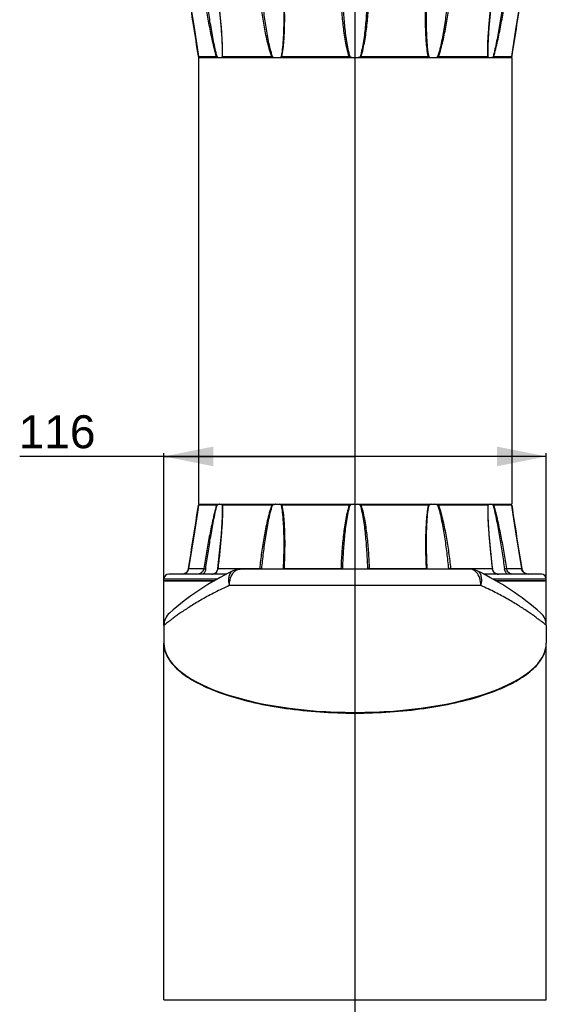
# Model space of a CAD drawing. Header units: millimetres. Extents: x 12 to 2508, y 25 to 1770.
# Tile 27 of 57: x 1870 to 2030, y 617 to 916. Entities that reach past the tile are written whole.
import ezdxf

# ---------------------------------------------------------------- set-up
doc = ezdxf.new("R2010")
doc.units = ezdxf.units.MM
for name, color, linetype in [('ARM1_PIPE_PBL12', 7, 'Continuous'), ('COVER_M_PBL56', 7, 'Continuous'), ('FLANGE_ARM1_PBL55', 7, 'Continuous'), ('FLANGE_ARM1_PBL59', 7, 'Continuous'), ('HOLDER_M_PBL14', 7, 'Continuous'), ('HOLDER_M_PBL51', 7, 'Continuous'), ('MODULE_M_ABL13', 7, 'Continuous'), ('MODULE_M_ABL50', 7, 'Continuous')]:
    doc.layers.add(name, color=color, linetype=linetype)
doc.styles.get("Standard").update_dxf_attribs({"font": 'arial.ttf'})
doc.dimstyles.new('DIMSTYLE_6', dxfattribs={"dimtxt": 10, "dimasz": 15, "dimexe": 1, "dimexo": 0.5, "dimgap": 2.5, "dimtad": 1, "dimdsep": 46, "dimtxsty": 'Standard', "dimblk": '_FILLED', "dimblk1": '_FILLED', "dimblk2": '_FILLED', "dimcen": 0.09, "dimclrt": 134, "dimazin": 2, "dimtp": 0.3, "dimtm": 0.3, "dimtfac": 1, "dimtofl": 0, "dimtmove": 0, "dimatfit": 3, "dimldrblk": '_FILLED', "dimfxl": 1, "dimtolj": 1, "dimarcsym": 0})

# ---------------------------------------------------------------- blocks, each defined once
blk = doc.blocks.new('_FILLED')
at = {"color": 0, "linetype": 'ByBlock'}
blk.add_solid([(0, 0), (-1, 0.2), (-1, -0.2)], dxfattribs=at)
blk = doc.blocks.new('*D30')
at = {"color": 134, "transparency": 16777216}
for p, q in [((834.19, 1124.04), (732.44, 1124.04)), ((776.19, 1086.83), (776.19, 1125.04)), ((776.19, 1124.04), (834.19, 1124.04)), ((892.19, 1124.04), (834.19, 1124.04)), ((892.19, 1086.83), (892.19, 1125.04))]:
    blk.add_line(p, q, dxfattribs=at)
at = {"color": 134, "transparency": 16777216, "xscale": 15, "yscale": 15, "zscale": 15, "rotation": 180}
blk.add_blockref('_FILLED', (776.19, 1124.04), dxfattribs=at)
at = {"color": 134, "transparency": 16777216, "xscale": 15, "yscale": 15, "zscale": 15}
blk.add_blockref('_FILLED', (892.19, 1124.04), dxfattribs=at)
at = {"color": 134, "transparency": 16777216, "insert": (755.44, 1136.54), "char_height": 10, "width": 23, "attachment_point": 3, "line_spacing_factor": 0.9}
blk.add_mtext('116', dxfattribs=at)
blk = doc.blocks.new('HOLDER_M_PBL51', base_point=(834.19, 1013.21))
at = {"layer": 'HOLDER_M_PBL51', "color": 7}
for p, q in [((776.19, 959.13), (776.19, 1067.23)), ((892.19, 1017.33), (892.19, 1067.23)), ((892.19, 959.13), (892.19, 1017.33)), ((776.19, 959.13), (892.19, 959.13))]:
    blk.add_line(p, q, dxfattribs=at)
for centre, radius, start, end in [((783.85, 1067.23), 7.66, 179.4685, 180), ((884.53, 1067.23), 7.66, 0, 0.5444), ((784.68, 1067.38), 8.51, 193.036, 199.934), ((883.41, 1067.47), 8.81, 339.9743, 342.9706)]:
    blk.add_arc(centre, radius, start, end, dxfattribs=at)
for points, knots in [([(776.19, 1067.23), (776.19, 1067.08), (776.21, 1066.49), (776.29, 1065.89), (776.39, 1065.46)], [0, 0, 0, 0, 0.248289, 1, 1, 1, 1]), ([(891.83, 1064.89), (891.89, 1065.08), (892.1, 1065.85), (892.19, 1066.64), (892.19, 1067.23)], [0, 0, 0, 0, 0.254783, 1, 1, 1, 1]), ([(776.68, 1064.48), (777.16, 1063.16), (778.41, 1061.25), (780.64, 1059.05), (782.82, 1057.37), (785.4, 1055.77), (789.54, 1053.65), (795.66, 1051.31), (804.01, 1049.08), (813.43, 1047.4), (823.59, 1046.36), (834.16, 1046.01), (844.72, 1046.36), (854.89, 1047.39), (864.31, 1049.06), (872.67, 1051.29), (878.8, 1053.63), (882.94, 1055.75), (885.53, 1057.35), (887.71, 1059.03), (889.95, 1061.22), (891.21, 1063.14), (891.69, 1064.45)], [0, 0, 0, 0, 0.03354, 0.05314, 0.074959, 0.099141, 0.12575, 0.186137, 0.255475, 0.332337, 0.414651, 0.499839, 0.585034, 0.667371, 0.744269, 0.813654, 0.874096, 0.900734, 0.924946, 0.946794, 0.96642, 1, 1, 1, 1])]:
    blk.add_open_spline(points, degree=3, knots=knots, dxfattribs=at)
blk = doc.blocks.new('COVER_M_PBL56', base_point=(834.19, 1078.6))
at = {"layer": 'COVER_M_PBL56', "color": 7}
for p, q in [((869.06, 1089.83), (799.32, 1089.83)), ((776.19, 1072.75), (776.19, 1067.38)), ((892.19, 1072.75), (892.19, 1067.38))]:
    blk.add_line(p, q, dxfattribs=at)
at = {"layer": 'COVER_M_PBL56', "color": 2}
blk.add_line((872.35, 1084.83), (796.03, 1084.83), dxfattribs=at)
at = {"layer": 'COVER_M_PBL56', "color": 7}
for centre, radius, start, end in [((834.19, 1012.83), 85, 115.8419, 131.4908), ((799.32, 1084.83), 5, 90, 115.8421), ((869.06, 1084.83), 5, 64.158, 90), ((834.19, 1012.83), 85, 48.5092, 64.1581), ((781.19, 1072.75), 5, 131.4912, 180), ((887.19, 1072.75), 5, 0, 48.5089)]:
    blk.add_arc(centre, radius, start, end, dxfattribs=at)
blk.add_ellipse((834.19, 1067.38), major_axis=(58, 0), ratio=0.362931, start_param=3.141593, end_param=6.283185, dxfattribs=at)
at = {"layer": 'COVER_M_PBL56', "color": 2}
for points, knots in [([(797.14, 1089.33), (796.99, 1089.25), (796.7, 1089.07), (796.22, 1088.53), (795.83, 1087.58), (795.73, 1086.25), (795.9, 1085.31), (796.03, 1084.83)], [0, 0, 0, 0, 0.099561, 0.203157, 0.432264, 0.699661, 1, 1, 1, 1]), ([(796.03, 1084.83), (796.03, 1085.62), (796.25, 1087.12), (797, 1088.48), (797.48, 1088.98)], [0, 0, 0, 0, 0.532477, 1, 1, 1, 1]), ([(797.48, 1088.98), (797.74, 1089.24), (798.3, 1089.66), (798.99, 1089.83), (799.32, 1089.83)], [0, 0, 0, 0, 0.523456, 1, 1, 1, 1]), ([(870.95, 1088.92), (870.69, 1089.19), (870.12, 1089.65), (869.4, 1089.83), (869.06, 1089.83)], [0, 0, 0, 0, 0.524976, 1, 1, 1, 1]), ([(872.35, 1084.83), (872.35, 1085.61), (872.13, 1087.08), (871.42, 1088.42), (870.95, 1088.92)], [0, 0, 0, 0, 0.531368, 1, 1, 1, 1]), ([(872.35, 1084.83), (872.48, 1085.31), (872.64, 1086.25), (872.55, 1087.58), (872.16, 1088.53), (871.67, 1089.07), (871.39, 1089.26), (871.24, 1089.33)], [0, 0, 0, 0, 0.300323, 0.567729, 0.796836, 0.900437, 1, 1, 1, 1]), ([(796.03, 1084.83), (794.56, 1084.18), (791.79, 1082.86), (787.93, 1080.78), (784.56, 1078.76), (782.1, 1077.14), (780.39, 1075.95), (779.32, 1075.17), (778.4, 1074.48), (777.63, 1073.9), (777.1, 1073.48), (776.75, 1073.2), (776.56, 1073.05), (776.4, 1072.93), (776.29, 1072.83), (776.22, 1072.79), (776.2, 1072.76), (776.19, 1072.75)], [0, 0, 0, 0, 0.20641, 0.395418, 0.564771, 0.711721, 0.775729, 0.832766, 0.882307, 0.923805, 0.956731, 0.969839, 0.980637, 0.989077, 0.995132, 0.998779, 1, 1, 1, 1]), ([(892.19, 1072.75), (892.18, 1072.76), (892.15, 1072.78), (892.09, 1072.84), (891.98, 1072.92), (891.74, 1073.11), (891.35, 1073.43), (890.75, 1073.9), (889.98, 1074.48), (889.06, 1075.17), (887.99, 1075.95), (886.28, 1077.14), (883.82, 1078.76), (880.45, 1080.78), (876.59, 1082.86), (873.82, 1084.18), (872.35, 1084.83)], [0, 0, 0, 0, 0.001217, 0.004861, 0.010917, 0.019359, 0.043256, 0.076181, 0.117668, 0.167198, 0.224231, 0.288237, 0.435193, 0.604568, 0.793568, 1, 1, 1, 1])]:
    blk.add_open_spline(points, degree=3, knots=knots, dxfattribs=at)
blk = doc.blocks.new('MODULE_M_ABL50', base_point=(834.19, 1013.21))
at = {"layer": 'COVER_M_PBL56'}
blk.add_blockref('COVER_M_PBL56', (834.19, 1078.6), dxfattribs=at)
at = {"layer": 'HOLDER_M_PBL51'}
blk.add_blockref('HOLDER_M_PBL51', (834.19, 1013.21), dxfattribs=at)
blk = doc.blocks.new('FLANGE_ARM1_PBL55', base_point=(834.19, 1097.45))
at = {"layer": 'FLANGE_ARM1_PBL55', "color": 7}
for p, q in [((792.15, 1109.23), (786.67, 1109.23)), ((786.67, 1109.23), (786.67, 1109.23)), ((786.73, 1109.29), (786.84, 1109.39)), ((786.84, 1109.39), (786.99, 1109.53)), ((808.89, 1109.23), (793.93, 1109.23)), ((832.41, 1109.23), (811.97, 1109.23)), ((856.41, 1109.23), (835.97, 1109.23)), ((874.45, 1109.23), (859.49, 1109.23)), ((881.7, 1109.23), (876.23, 1109.23)), ((881.39, 1109.53), (881.53, 1109.39)), ((881.53, 1109.39), (881.65, 1109.29)), ((881.7, 1109.23), (881.71, 1109.23)), ((793.87, 1107.78), (793.87, 1107.77)), ((874.51, 1107.78), (874.51, 1107.78)), ((812.54, 1097.55), (812.54, 1097.55)), ((855.84, 1097.55), (855.84, 1097.55)), ((795.14, 1088.33), (777.69, 1088.33)), ((781.65, 1088.33), (781.67, 1088.33)), ((783.56, 1089.67), (783.3, 1089.16)), ((783.65, 1090), (783.56, 1089.67)), ((812.34, 1089.95), (812.33, 1089.83)), ((856.05, 1089.83), (856.04, 1089.95)), ((890.69, 1088.33), (873.24, 1088.33)), ((885.07, 1089.17), (884.81, 1089.69)), ((885.08, 1089.16), (885.07, 1089.17)), ((776.19, 1086.33), (776.19, 1086.83)), ((776.19, 1086.33), (791.51, 1086.33)), ((876.88, 1086.33), (892.19, 1086.33)), ((892.19, 1086.33), (892.19, 1086.83))]:
    blk.add_line(p, q, dxfattribs=at)
at = {"layer": 'FLANGE_ARM1_PBL55', "color": 2}
for p, q in [((793.84, 1109.29), (793.87, 1107.78)), ((874.51, 1107.78), (874.53, 1109.29)), ((783.65, 1090), (788.28, 1090)), ((783.65, 1090), (783.65, 1090)), ((792.56, 1090), (805.21, 1090)), ((812.63, 1090), (829.9, 1090)), ((838.48, 1090), (855.75, 1090)), ((863.17, 1090), (875.82, 1090)), ((880.1, 1090), (884.73, 1090)), ((884.73, 1090), (884.73, 1090)), ((792.42, 1086.83), (776.19, 1086.83)), ((892.19, 1086.83), (875.95, 1086.83))]:
    blk.add_line(p, q, dxfattribs=at)
at = {"layer": 'FLANGE_ARM1_PBL55', "color": 7}
for points in [[(786.67, 1109.23), (786.25, 1106.46), (785.43, 1101.18), (783.65, 1090)], [(884.73, 1090), (882.95, 1101.14), (882.13, 1106.44), (881.71, 1109.23)], [(793.87, 1107.77), (793.83, 1105.72), (793.53, 1100.41), (792.47, 1089.98)], [(875.91, 1089.98), (874.85, 1100.4), (874.54, 1105.71), (874.51, 1107.78)], [(812.54, 1097.55), (812.53, 1095.99), (812.46, 1092.92), (812.34, 1089.95)], [(856.04, 1089.95), (855.92, 1092.91), (855.85, 1095.98), (855.84, 1097.55)], [(783.65, 1090), (783.57, 1089.69), (783.31, 1089.17), (782.92, 1088.76), (782.46, 1088.49), (781.95, 1088.35), (781.67, 1088.33)], [(792.47, 1089.98), (792.42, 1089.69), (792.23, 1089.17), (791.92, 1088.76), (791.5, 1088.48), (791.03, 1088.35), (790.72, 1088.33)], [(877.66, 1088.33), (877.37, 1088.35), (876.89, 1088.47), (876.48, 1088.74), (876.16, 1089.15), (875.97, 1089.67), (875.91, 1089.98)], [(886.71, 1088.33), (886.44, 1088.35), (885.94, 1088.48), (885.48, 1088.74), (885.09, 1089.15), (884.82, 1089.67), (884.73, 1090)]]:
    blk.add_lwpolyline(points, dxfattribs=at)
at = {"layer": 'FLANGE_ARM1_PBL55', "color": 2}
for centre, radius, start, end in [((-1110.19, 1397.93), 1918.7, 350.76492, 351.34623), ((2778.57, 1397.93), 1918.7, 188.65377, 189.23508), ((746.04, 1107.79), 47.91, 359.9821, 0.1009), ((922.36, 1107.79), 47.94, 179.9011, 180.0178), ((790.86, 1090.07), 1.72, 290.2834, 293.4277), ((789.93, 1090.32), 2.65, 352.2972, 353.1995), ((802.42, 1090.33), 2.8, 350.0366, 353.2763), ((805.04, 1085.99), 4.02, 82.9221, 85.4052), ((801.82, 1090.32), 4.05, 352.9471, 354.2971), ((806.41, 1090.28), 6.22, 355.8308, 357.4829), ((821.48, 1090.36), 8.43, 356.3381, 357.5581), ((817.51, 1090.34), 12.93, 357.7329, 358.1536), ((858.01, 1090.67), 20.08, 182.1502, 182.4194), ((846.9, 1090.36), 8.43, 182.4418, 183.6606), ((861.97, 1090.28), 6.22, 182.517, 184.1693), ((868.57, 1090.62), 6.09, 186.6354, 187.5293), ((863.34, 1085.99), 4.02, 94.599, 97.082), ((865.96, 1090.33), 2.8, 186.7236, 189.9633), ((878.45, 1090.32), 2.65, 186.8005, 187.7047)]:
    blk.add_arc(centre, radius, start, end, dxfattribs=at)
at = {"layer": 'FLANGE_ARM1_PBL55', "color": 7}
for centre, radius, start, end in [((834.18, 1105.41), 4.16, 98.1532, 111.3096), ((834.2, 1105.42), 4.15, 68.6703, 81.8669), ((777.69, 1086.83), 1.5, 90, 180), ((890.69, 1086.83), 1.5, 0, 90)]:
    blk.add_arc(centre, radius, start, end, dxfattribs=at)
for points, knots in [([(786.73, 1109.29), (786.71, 1109.27), (786.7, 1109.26), (786.68, 1109.24), (786.67, 1109.23), (786.67, 1109.23)], [0, 0, 0, 0, 0.697766, 0.908534, 1, 1, 1, 1]), ([(792.15, 1109.23), (792.18, 1109.23), (792.24, 1109.25), (792.3, 1109.27), (792.33, 1109.29)], [0, 0, 0, 0, 0.433396, 1, 1, 1, 1]), ([(793.02, 1109.53), (792.96, 1109.52), (792.73, 1109.45), (792.5, 1109.36), (792.33, 1109.29)], [0, 0, 0, 0, 0.225245, 1, 1, 1, 1]), ([(793.84, 1109.29), (793.83, 1109.34), (793.77, 1109.44), (793.67, 1109.51), (793.61, 1109.53)], [0, 0, 0, 0, 0.490608, 1, 1, 1, 1]), ([(793.84, 1109.29), (793.85, 1109.27), (793.87, 1109.24), (793.91, 1109.23), (793.93, 1109.23)], [0, 0, 0, 0, 0.444794, 1, 1, 1, 1]), ([(808.89, 1109.23), (808.91, 1109.23), (809, 1109.24), (809.08, 1109.26), (809.14, 1109.29)], [0, 0, 0, 0, 0.233936, 1, 1, 1, 1]), ([(810.08, 1109.53), (810, 1109.52), (809.68, 1109.46), (809.37, 1109.37), (809.14, 1109.29)], [0, 0, 0, 0, 0.243825, 1, 1, 1, 1]), ([(811.77, 1109.29), (811.72, 1109.31), (811.52, 1109.43), (811.28, 1109.5), (811.11, 1109.53)], [0, 0, 0, 0, 0.234267, 1, 1, 1, 1]), ([(811.77, 1109.29), (811.79, 1109.28), (811.85, 1109.25), (811.92, 1109.23), (811.97, 1109.23)], [0, 0, 0, 0, 0.224189, 1, 1, 1, 1]), ([(832.41, 1109.23), (832.43, 1109.23), (832.52, 1109.24), (832.61, 1109.26), (832.67, 1109.29)], [0, 0, 0, 0, 0.256999, 1, 1, 1, 1]), ([(835.71, 1109.29), (835.73, 1109.28), (835.81, 1109.25), (835.9, 1109.23), (835.97, 1109.23)], [0, 0, 0, 0, 0.242297, 1, 1, 1, 1]), ([(856.41, 1109.23), (856.43, 1109.23), (856.49, 1109.24), (856.56, 1109.26), (856.61, 1109.29)], [0, 0, 0, 0, 0.281312, 1, 1, 1, 1]), ([(857.27, 1109.53), (857.21, 1109.52), (856.98, 1109.47), (856.75, 1109.37), (856.61, 1109.29)], [0, 0, 0, 0, 0.267606, 1, 1, 1, 1]), ([(859.23, 1109.29), (859.16, 1109.31), (858.85, 1109.42), (858.54, 1109.49), (858.3, 1109.53)], [0, 0, 0, 0, 0.255332, 1, 1, 1, 1]), ([(859.23, 1109.29), (859.26, 1109.28), (859.34, 1109.25), (859.42, 1109.23), (859.49, 1109.23)], [0, 0, 0, 0, 0.26227, 1, 1, 1, 1]), ([(874.45, 1109.23), (874.47, 1109.23), (874.51, 1109.24), (874.53, 1109.27), (874.53, 1109.29)], [0, 0, 0, 0, 0.555208, 1, 1, 1, 1]), ([(874.76, 1109.53), (874.71, 1109.51), (874.61, 1109.44), (874.55, 1109.34), (874.53, 1109.29)], [0, 0, 0, 0, 0.509392, 1, 1, 1, 1]), ([(876.05, 1109.29), (875.99, 1109.31), (875.77, 1109.41), (875.53, 1109.49), (875.36, 1109.53)], [0, 0, 0, 0, 0.273436, 1, 1, 1, 1]), ([(876.05, 1109.29), (876.08, 1109.27), (876.14, 1109.25), (876.2, 1109.23), (876.23, 1109.23)], [0, 0, 0, 0, 0.5666, 1, 1, 1, 1]), ([(881.71, 1109.23), (881.7, 1109.23), (881.7, 1109.24), (881.68, 1109.26), (881.66, 1109.27), (881.65, 1109.29)], [0, 0, 0, 0, 0.091488, 0.302257, 1, 1, 1, 1])]:
    blk.add_open_spline(points, degree=3, knots=knots, dxfattribs=at)
at = {"layer": 'FLANGE_ARM1_PBL55', "color": 2}
for points, knots in [([(792.15, 1109.23), (791.91, 1108.46), (791.5, 1106.89), (790.76, 1103.71), (789.95, 1099.69), (789.07, 1094.86), (788.53, 1091.62), (788.28, 1090)], [0, 0, 0, 0, 0.123698, 0.248456, 0.498852, 0.749497, 1, 1, 1, 1]), ([(788.87, 1089.92), (789.1, 1091.55), (789.58, 1094.8), (790.36, 1099.66), (791.08, 1103.7), (791.74, 1106.91), (792.11, 1108.5), (792.33, 1109.29)], [0, 0, 0, 0, 0.250389, 0.500899, 0.75119, 0.876073, 1, 1, 1, 1]), ([(793.93, 1109.23), (793.93, 1109.12), (793.95, 1108.67), (793.96, 1108.21), (793.96, 1107.87)], [0, 0, 0, 0, 0.247906, 1, 1, 1, 1]), ([(808.89, 1109.23), (808.6, 1108.47), (808.12, 1106.9), (807.53, 1104.51), (807.02, 1102.11), (806.42, 1098.89), (805.8, 1094.86), (805.39, 1091.62), (805.21, 1090)], [0, 0, 0, 0, 0.125369, 0.250705, 0.375919, 0.501001, 0.750761, 1, 1, 1, 1]), ([(805.86, 1089.92), (806.02, 1091.55), (806.38, 1094.8), (806.94, 1098.86), (807.47, 1102.09), (807.92, 1104.51), (808.44, 1106.92), (808.88, 1108.51), (809.14, 1109.29)], [0, 0, 0, 0, 0.24938, 0.499173, 0.624229, 0.749369, 0.874696, 1, 1, 1, 1]), ([(811.77, 1109.29), (811.97, 1108.33), (812.21, 1106.39), (812.42, 1103.46), (812.52, 1100.51), (812.54, 1098.54), (812.54, 1097.55)], [0, 0, 0, 0, 0.247997, 0.49792, 0.748658, 1, 1, 1, 1]), ([(811.97, 1109.23), (812.15, 1108.46), (812.39, 1106.89), (812.61, 1104.5), (812.75, 1102.1), (812.84, 1098.88), (812.83, 1094.85), (812.71, 1091.62), (812.63, 1090)], [0, 0, 0, 0, 0.123153, 0.247383, 0.372168, 0.497311, 0.748307, 1, 1, 1, 1]), ([(832.41, 1109.23), (832.14, 1108.47), (831.73, 1106.9), (831.25, 1104.51), (830.88, 1102.11), (830.48, 1098.89), (830.13, 1094.86), (829.96, 1091.62), (829.9, 1090)], [0, 0, 0, 0, 0.125134, 0.250221, 0.375268, 0.50028, 0.750196, 1, 1, 1, 1]), ([(830.43, 1089.92), (830.48, 1091.55), (830.63, 1094.8), (830.95, 1098.86), (831.3, 1102.09), (831.63, 1104.51), (832.05, 1106.92), (832.43, 1108.51), (832.67, 1109.29)], [0, 0, 0, 0, 0.249832, 0.499756, 0.624759, 0.749765, 0.874892, 1, 1, 1, 1]), ([(835.71, 1109.29), (835.95, 1108.51), (836.33, 1106.92), (836.75, 1104.51), (837.08, 1102.09), (837.43, 1098.86), (837.74, 1094.8), (837.89, 1091.55), (837.95, 1089.92)], [0, 0, 0, 0, 0.125108, 0.250235, 0.37524, 0.500244, 0.750167, 1, 1, 1, 1]), ([(835.97, 1109.23), (836.24, 1108.47), (836.65, 1106.9), (837.13, 1104.51), (837.5, 1102.11), (837.89, 1098.89), (838.25, 1094.86), (838.42, 1091.62), (838.48, 1090)], [0, 0, 0, 0, 0.125134, 0.250221, 0.375268, 0.50028, 0.750196, 1, 1, 1, 1]), ([(856.41, 1109.23), (856.23, 1108.46), (855.99, 1106.89), (855.77, 1104.5), (855.63, 1102.1), (855.54, 1098.88), (855.55, 1094.85), (855.67, 1091.62), (855.75, 1090)], [0, 0, 0, 0, 0.123153, 0.247383, 0.372168, 0.497311, 0.748307, 1, 1, 1, 1]), ([(855.84, 1097.55), (855.84, 1098.54), (855.86, 1100.51), (855.96, 1103.46), (856.17, 1106.39), (856.41, 1108.33), (856.61, 1109.29)], [0, 0, 0, 0, 0.251342, 0.50208, 0.752003, 1, 1, 1, 1]), ([(859.23, 1109.29), (859.5, 1108.51), (859.93, 1106.92), (860.46, 1104.51), (860.91, 1102.09), (861.44, 1098.86), (862, 1094.8), (862.36, 1091.55), (862.52, 1089.92)], [0, 0, 0, 0, 0.125304, 0.250632, 0.375771, 0.500827, 0.75062, 1, 1, 1, 1]), ([(859.49, 1109.23), (859.78, 1108.47), (860.26, 1106.9), (860.85, 1104.51), (861.36, 1102.11), (861.96, 1098.89), (862.58, 1094.86), (862.99, 1091.62), (863.17, 1090)], [0, 0, 0, 0, 0.125369, 0.250705, 0.375919, 0.501001, 0.750761, 1, 1, 1, 1]), ([(874.45, 1109.23), (874.44, 1109.12), (874.43, 1108.67), (874.42, 1108.21), (874.42, 1107.87)], [0, 0, 0, 0, 0.247905, 1, 1, 1, 1]), ([(876.05, 1109.29), (876.27, 1108.5), (876.64, 1106.91), (877.3, 1103.7), (878.02, 1099.66), (878.8, 1094.8), (879.28, 1091.55), (879.51, 1089.92)], [0, 0, 0, 0, 0.123927, 0.24881, 0.499101, 0.749611, 1, 1, 1, 1]), ([(876.23, 1109.23), (876.47, 1108.46), (876.88, 1106.89), (877.62, 1103.71), (878.43, 1099.69), (879.31, 1094.86), (879.85, 1091.62), (880.1, 1090)], [0, 0, 0, 0, 0.123698, 0.248456, 0.498852, 0.749497, 1, 1, 1, 1]), ([(793.96, 1107.77), (793.96, 1106.31), (793.84, 1103.36), (793.51, 1098.93), (793.08, 1094.47), (792.74, 1091.49), (792.56, 1090)], [0, 0, 0, 0, 0.246487, 0.496314, 0.74768, 1, 1, 1, 1]), ([(874.42, 1107.77), (874.42, 1106.31), (874.54, 1103.36), (874.87, 1098.93), (875.29, 1094.47), (875.63, 1091.49), (875.82, 1090)], [0, 0, 0, 0, 0.246487, 0.496314, 0.74768, 1, 1, 1, 1]), ([(781.67, 1088.33), (781.89, 1088.33), (782.36, 1088.41), (782.98, 1088.75), (783.45, 1089.31), (783.61, 1089.77), (783.65, 1090)], [0, 0, 0, 0, 0.240309, 0.492906, 0.746498, 1, 1, 1, 1]), ([(788.28, 1090), (788.24, 1089.77), (788.08, 1089.31), (787.66, 1088.77), (787.17, 1088.43), (786.81, 1088.33), (786.65, 1088.33)], [0, 0, 0, 0, 0.286991, 0.564076, 0.809799, 1, 1, 1, 1]), ([(788.87, 1089.92), (788.83, 1089.61), (788.65, 1089.02), (788.28, 1088.52), (788.07, 1088.31)], [0, 0, 0, 0, 0.508956, 1, 1, 1, 1]), ([(788.28, 1090), (788.36, 1090), (788.56, 1089.97), (788.76, 1089.94), (788.87, 1089.92)], [0, 0, 0, 0, 0.416552, 1, 1, 1, 1]), ([(791.55, 1088.49), (791.69, 1088.55), (791.96, 1088.71), (792.37, 1089.18), (792.51, 1089.65), (792.56, 1089.96)], [0, 0, 0, 0, 0.24782, 0.492856, 1, 1, 1, 1]), ([(792.56, 1090), (792.54, 1090), (792.51, 1090), (792.47, 1089.99), (792.47, 1089.98)], [0, 0, 0, 0, 0.706368, 1, 1, 1, 1]), ([(805.21, 1090), (805.22, 1090), (805.27, 1090), (805.32, 1090), (805.37, 1089.99)], [0, 0, 0, 0, 0.232967, 1, 1, 1, 1]), ([(805.54, 1089.98), (805.57, 1089.97), (805.67, 1089.96), (805.78, 1089.94), (805.86, 1089.92)], [0, 0, 0, 0, 0.278883, 1, 1, 1, 1]), ([(812.63, 1090), (812.59, 1090), (812.52, 1090), (812.43, 1089.99), (812.37, 1089.97), (812.34, 1089.96), (812.34, 1089.95)], [0, 0, 0, 0, 0.391358, 0.699253, 0.902159, 1, 1, 1, 1]), ([(829.9, 1090), (829.96, 1090), (830.07, 1090), (830.23, 1089.98), (830.35, 1089.96), (830.41, 1089.94), (830.43, 1089.92)], [0, 0, 0, 0, 0.329984, 0.629222, 0.861216, 1, 1, 1, 1]), ([(838.48, 1090), (838.42, 1090), (838.3, 1090), (838.15, 1089.98), (838.03, 1089.96), (837.97, 1089.94), (837.95, 1089.92)], [0, 0, 0, 0, 0.329993, 0.629233, 0.861224, 1, 1, 1, 1]), ([(855.75, 1090), (855.79, 1090), (855.86, 1090), (855.95, 1089.99), (856, 1089.97), (856.04, 1089.96), (856.04, 1089.95)], [0, 0, 0, 0, 0.391343, 0.699232, 0.902149, 1, 1, 1, 1]), ([(862.84, 1089.98), (862.81, 1089.97), (862.7, 1089.96), (862.6, 1089.94), (862.52, 1089.92)], [0, 0, 0, 0, 0.278892, 1, 1, 1, 1]), ([(863.17, 1090), (863.16, 1090), (863.11, 1090), (863.05, 1090), (863.01, 1089.99)], [0, 0, 0, 0, 0.232949, 1, 1, 1, 1]), ([(875.82, 1090), (875.84, 1090), (875.86, 1090), (875.91, 1089.99), (875.91, 1089.98)], [0, 0, 0, 0, 0.706396, 1, 1, 1, 1]), ([(875.82, 1089.96), (875.85, 1089.73), (875.97, 1089.29), (876.36, 1088.73), (876.97, 1088.39), (877.42, 1088.33), (877.66, 1088.33)], [0, 0, 0, 0, 0.254432, 0.497376, 0.742512, 1, 1, 1, 1]), ([(880.1, 1090), (880.02, 1090), (879.82, 1089.97), (879.62, 1089.94), (879.51, 1089.92)], [0, 0, 0, 0, 0.416559, 1, 1, 1, 1]), ([(880.3, 1088.32), (880.08, 1088.53), (879.82, 1088.9), (879.6, 1089.47), (879.53, 1089.77), (879.51, 1089.92)], [0, 0, 0, 0, 0.490576, 0.744352, 1, 1, 1, 1]), ([(881.72, 1088.33), (881.57, 1088.33), (881.21, 1088.43), (880.72, 1088.77), (880.3, 1089.31), (880.14, 1089.77), (880.1, 1090)], [0, 0, 0, 0, 0.190201, 0.435933, 0.713024, 1, 1, 1, 1]), ([(884.73, 1090), (884.77, 1089.77), (884.93, 1089.31), (885.4, 1088.75), (886.02, 1088.41), (886.49, 1088.33), (886.71, 1088.33)], [0, 0, 0, 0, 0.253524, 0.507122, 0.759714, 1, 1, 1, 1])]:
    blk.add_open_spline(points, degree=3, knots=knots, dxfattribs=at)
for points in [[(790.72, 1088.33), (790.86, 1088.33), (791, 1088.34), (791.14, 1088.36)], [(791.14, 1088.36), (791.25, 1088.38), (791.36, 1088.41), (791.46, 1088.45)]]:
    blk.add_open_spline(points, degree=3, dxfattribs=at)
blk = doc.blocks.new('FLANGE_ARM1_PBL59', base_point=(834.19, 1257.21))
at = {"layer": 'FLANGE_ARM1_PBL59', "color": 7}
for p, q in [((776.19, 1268.33), (776.19, 1267.83)), ((892.19, 1268.33), (776.19, 1268.33)), ((892.19, 1268.33), (892.19, 1267.83)), ((777.69, 1266.33), (890.69, 1266.33)), ((783.3, 1265.5), (783.31, 1265.49)), ((783.31, 1265.49), (783.57, 1264.97)), ((830.34, 1266.32), (830.34, 1266.32)), ((838.04, 1266.32), (838.04, 1266.32)), ((884.73, 1264.66), (884.82, 1264.98)), ((884.82, 1264.98), (885.08, 1265.5)), ((886.73, 1266.33), (886.71, 1266.33)), ((812.54, 1257.11), (812.54, 1257.1)), ((855.84, 1257.1), (855.84, 1257.1)), ((793.87, 1246.88), (793.87, 1246.88)), ((874.51, 1246.88), (874.51, 1246.88)), ((786.67, 1245.42), (792.15, 1245.42)), ((786.67, 1245.42), (786.67, 1245.42)), ((786.84, 1245.26), (786.73, 1245.37)), ((786.99, 1245.13), (786.84, 1245.26)), ((793.93, 1245.42), (808.89, 1245.42)), ((811.97, 1245.42), (832.41, 1245.42)), ((835.97, 1245.42), (856.41, 1245.42)), ((859.49, 1245.42), (874.45, 1245.42)), ((876.23, 1245.42), (881.7, 1245.42)), ((881.53, 1245.26), (881.39, 1245.13)), ((881.65, 1245.37), (881.53, 1245.26)), ((881.71, 1245.42), (881.7, 1245.42))]:
    blk.add_line(p, q, dxfattribs=at)
at = {"layer": 'FLANGE_ARM1_PBL59', "color": 2}
for p, q in [((776.19, 1267.83), (892.19, 1267.83)), ((783.65, 1264.65), (783.65, 1264.66)), ((788.28, 1264.65), (783.65, 1264.65)), ((805.21, 1264.65), (792.56, 1264.65)), ((829.9, 1264.65), (812.63, 1264.65)), ((855.75, 1264.65), (838.48, 1264.65)), ((875.82, 1264.65), (863.17, 1264.65)), ((884.73, 1264.65), (880.1, 1264.65)), ((884.73, 1264.65), (884.73, 1264.66)), ((793.87, 1246.88), (793.84, 1245.37)), ((874.53, 1245.37), (874.51, 1246.88))]:
    blk.add_line(p, q, dxfattribs=at)
at = {"layer": 'FLANGE_ARM1_PBL59', "color": 7}
for points in [[(781.67, 1266.33), (781.93, 1266.31), (782.44, 1266.18), (782.9, 1265.91), (783.29, 1265.51), (783.56, 1264.98), (783.65, 1264.66)], [(783.65, 1264.66), (785.42, 1253.53), (786.24, 1248.23), (786.67, 1245.42)], [(790.72, 1266.33), (791, 1266.31), (791.49, 1266.18), (791.9, 1265.91), (792.22, 1265.5), (792.41, 1264.99), (792.47, 1264.67)], [(792.47, 1264.67), (793.53, 1254.26), (793.83, 1248.94), (793.87, 1246.88)], [(811.44, 1266.33), (811.61, 1266.32), (811.9, 1266.2), (812.09, 1265.96), (812.22, 1265.59), (812.31, 1265.06), (812.34, 1264.71)], [(812.34, 1264.71), (812.46, 1261.75), (812.53, 1258.68), (812.54, 1257.11)], [(855.84, 1257.1), (855.85, 1258.67), (855.92, 1261.74), (856.04, 1264.71)], [(856.04, 1264.71), (856.06, 1265.04), (856.15, 1265.58), (856.28, 1265.95), (856.47, 1266.19), (856.75, 1266.31), (856.94, 1266.33)], [(874.51, 1246.88), (874.54, 1248.94), (874.85, 1254.25), (875.91, 1264.67)], [(875.91, 1264.67), (875.96, 1264.97), (876.15, 1265.48), (876.46, 1265.9), (876.87, 1266.17), (877.35, 1266.31), (877.66, 1266.33)], [(881.71, 1245.42), (882.13, 1248.2), (882.95, 1253.51), (884.73, 1264.66)], [(884.73, 1264.66), (884.81, 1264.96), (885.07, 1265.49), (885.46, 1265.9), (885.92, 1266.17), (886.42, 1266.31), (886.71, 1266.33)]]:
    blk.add_lwpolyline(points, dxfattribs=at)
for centre, radius, start, end in [((777.69, 1267.83), 1.5, 180, 270), ((890.69, 1267.83), 1.5, 270, 360), ((834.18, 1249.24), 4.15, 248.6703, 261.8669), ((834.19, 1249.25), 4.16, 278.1532, 291.3096)]:
    blk.add_arc(centre, radius, start, end, dxfattribs=at)
at = {"layer": 'FLANGE_ARM1_PBL59', "color": 2}
for centre, radius, start, end in [((-1110.18, 956.73), 1918.7, 8.65377, 9.23508), ((789.93, 1264.34), 2.65, 6.8005, 7.7047), ((878.45, 1264.34), 2.65, 172.2972, 173.1995), ((877.52, 1264.59), 1.72, 110.2834, 113.4277), ((2778.56, 956.73), 1918.7, 170.76492, 171.34623), ((746.03, 1246.87), 47.93, 359.9024, 0.0177), ((922.3, 1246.87), 47.88, 179.9865, 180.1004)]:
    blk.add_arc(centre, radius, start, end, dxfattribs=at)
for points, knots in [([(783.65, 1264.65), (783.61, 1264.89), (783.45, 1265.35), (782.98, 1265.9), (782.36, 1266.25), (781.89, 1266.33), (781.67, 1266.33)], [0, 0, 0, 0, 0.253524, 0.507122, 0.759714, 1, 1, 1, 1]), ([(786.65, 1266.33), (786.81, 1266.33), (787.17, 1266.23), (787.66, 1265.88), (788.08, 1265.34), (788.24, 1264.89), (788.28, 1264.65)], [0, 0, 0, 0, 0.190201, 0.435933, 0.713024, 1, 1, 1, 1]), ([(788.08, 1266.33), (788.29, 1266.13), (788.56, 1265.75), (788.78, 1265.19), (788.85, 1264.89), (788.87, 1264.74)], [0, 0, 0, 0, 0.490576, 0.744352, 1, 1, 1, 1]), ([(788.28, 1264.65), (788.36, 1264.66), (788.56, 1264.69), (788.76, 1264.72), (788.87, 1264.74)], [0, 0, 0, 0, 0.416559, 1, 1, 1, 1]), ([(792.15, 1245.42), (791.91, 1246.2), (791.5, 1247.77), (790.76, 1250.95), (789.95, 1254.96), (789.07, 1259.8), (788.53, 1263.04), (788.28, 1264.65)], [0, 0, 0, 0, 0.123698, 0.248456, 0.498852, 0.749497, 1, 1, 1, 1]), ([(792.33, 1245.37), (792.11, 1246.15), (791.74, 1247.74), (791.08, 1250.95), (790.36, 1254.99), (789.58, 1259.86), (789.1, 1263.11), (788.87, 1264.74)], [0, 0, 0, 0, 0.123927, 0.24881, 0.499101, 0.749611, 1, 1, 1, 1]), ([(792.56, 1264.7), (792.53, 1264.92), (792.41, 1265.36), (792.02, 1265.93), (791.41, 1266.27), (790.95, 1266.33), (790.72, 1266.33)], [0, 0, 0, 0, 0.254432, 0.497376, 0.742512, 1, 1, 1, 1]), ([(792.56, 1264.65), (792.54, 1264.65), (792.51, 1264.66), (792.47, 1264.67), (792.47, 1264.67)], [0, 0, 0, 0, 0.706396, 1, 1, 1, 1]), ([(793.96, 1246.88), (793.96, 1248.35), (793.84, 1251.3), (793.51, 1255.73), (793.08, 1260.19), (792.74, 1263.16), (792.56, 1264.65)], [0, 0, 0, 0, 0.246487, 0.496314, 0.74768, 1, 1, 1, 1]), ([(804.4, 1266.33), (804.41, 1266.33), (804.44, 1266.3), (804.47, 1266.28), (804.49, 1266.26)], [0, 0, 0, 0, 0.321692, 1, 1, 1, 1]), ([(804.49, 1266.26), (804.55, 1266.19), (804.7, 1266.01), (804.91, 1265.66), (805.11, 1265.19), (805.18, 1264.84), (805.21, 1264.65)], [0, 0, 0, 0, 0.158759, 0.397071, 0.685763, 1, 1, 1, 1]), ([(805.21, 1264.65), (805.32, 1264.66), (805.54, 1264.68), (805.75, 1264.71), (805.86, 1264.74)], [0, 0, 0, 0, 0.518748, 1, 1, 1, 1]), ([(808.89, 1245.42), (808.6, 1246.19), (808.12, 1247.76), (807.53, 1250.15), (807.02, 1252.55), (806.42, 1255.76), (805.8, 1259.8), (805.39, 1263.03), (805.21, 1264.65)], [0, 0, 0, 0, 0.125369, 0.250705, 0.375919, 0.501001, 0.750761, 1, 1, 1, 1]), ([(805.35, 1266.33), (805.48, 1266.11), (805.71, 1265.59), (805.82, 1265.03), (805.86, 1264.74)], [0, 0, 0, 0, 0.467698, 1, 1, 1, 1]), ([(809.14, 1245.37), (808.88, 1246.15), (808.44, 1247.74), (807.92, 1250.14), (807.47, 1252.56), (806.94, 1255.8), (806.38, 1259.85), (806.02, 1263.11), (805.86, 1264.74)], [0, 0, 0, 0, 0.125304, 0.250632, 0.375771, 0.500827, 0.750621, 1, 1, 1, 1]), ([(812.63, 1264.65), (812.62, 1264.88), (812.59, 1265.21), (812.49, 1265.62), (812.37, 1265.88), (812.2, 1266.09), (811.9, 1266.29), (811.63, 1266.33), (811.44, 1266.33)], [0, 0, 0, 0, 0.292101, 0.42316, 0.542945, 0.654296, 0.763602, 1, 1, 1, 1]), ([(811.97, 1245.42), (812.15, 1246.2), (812.39, 1247.77), (812.61, 1250.15), (812.75, 1252.55), (812.84, 1255.77), (812.83, 1259.81), (812.71, 1263.04), (812.63, 1264.65)], [0, 0, 0, 0, 0.123153, 0.247383, 0.372168, 0.497311, 0.748307, 1, 1, 1, 1]), ([(812.63, 1264.65), (812.59, 1264.65), (812.52, 1264.66), (812.43, 1264.67), (812.37, 1264.68), (812.34, 1264.7), (812.34, 1264.71)], [0, 0, 0, 0, 0.391343, 0.699232, 0.902149, 1, 1, 1, 1]), ([(830.12, 1266.33), (830.07, 1266.33), (829.98, 1266.32), (829.87, 1266.22), (829.82, 1266.06), (829.81, 1265.86), (829.82, 1265.61), (829.86, 1265.2), (829.89, 1264.88), (829.9, 1264.65)], [0, 0, 0, 0, 0.076443, 0.14551, 0.22807, 0.337125, 0.47369, 0.633553, 1, 1, 1, 1]), ([(829.9, 1264.65), (829.96, 1264.66), (830.07, 1264.66), (830.23, 1264.68), (830.35, 1264.7), (830.41, 1264.72), (830.43, 1264.74)], [0, 0, 0, 0, 0.329992, 0.629232, 0.861223, 1, 1, 1, 1]), ([(832.41, 1245.42), (832.14, 1246.19), (831.73, 1247.76), (831.25, 1250.15), (830.88, 1252.55), (830.48, 1255.77), (830.13, 1259.8), (829.96, 1263.04), (829.9, 1264.65)], [0, 0, 0, 0, 0.125134, 0.250221, 0.375268, 0.50028, 0.750196, 1, 1, 1, 1]), ([(830.34, 1266.32), (830.34, 1266.08), (830.39, 1265.55), (830.42, 1265.03), (830.43, 1264.74)], [0, 0, 0, 0, 0.451499, 1, 1, 1, 1]), ([(832.67, 1245.37), (832.43, 1246.15), (832.05, 1247.74), (831.63, 1250.14), (831.3, 1252.56), (830.95, 1255.8), (830.63, 1259.86), (830.48, 1263.11), (830.43, 1264.74)], [0, 0, 0, 0, 0.125108, 0.250235, 0.375241, 0.500244, 0.750168, 1, 1, 1, 1]), ([(837.95, 1264.74), (837.89, 1263.11), (837.74, 1259.86), (837.43, 1255.8), (837.08, 1252.56), (836.75, 1250.14), (836.33, 1247.74), (835.95, 1246.15), (835.71, 1245.37)], [0, 0, 0, 0, 0.249833, 0.499756, 0.62476, 0.749765, 0.874892, 1, 1, 1, 1]), ([(835.97, 1245.42), (836.24, 1246.19), (836.65, 1247.76), (837.13, 1250.15), (837.5, 1252.55), (837.89, 1255.77), (838.25, 1259.8), (838.42, 1263.04), (838.48, 1264.65)], [0, 0, 0, 0, 0.125134, 0.250221, 0.375268, 0.50028, 0.750196, 1, 1, 1, 1]), ([(837.95, 1264.74), (837.96, 1265.03), (837.99, 1265.55), (838.04, 1266.08), (838.04, 1266.32)], [0, 0, 0, 0, 0.548263, 1, 1, 1, 1]), ([(838.48, 1264.65), (838.42, 1264.66), (838.3, 1264.66), (838.15, 1264.68), (838.03, 1264.7), (837.97, 1264.72), (837.95, 1264.74)], [0, 0, 0, 0, 0.329984, 0.629222, 0.861216, 1, 1, 1, 1]), ([(838.48, 1264.65), (838.49, 1264.88), (838.51, 1265.2), (838.55, 1265.61), (838.57, 1265.86), (838.56, 1266.06), (838.51, 1266.22), (838.4, 1266.32), (838.3, 1266.33), (838.26, 1266.33)], [0, 0, 0, 0, 0.366465, 0.526327, 0.662883, 0.771934, 0.854491, 0.923557, 1, 1, 1, 1]), ([(856.41, 1245.42), (856.23, 1246.2), (855.99, 1247.77), (855.77, 1250.15), (855.63, 1252.55), (855.54, 1255.77), (855.55, 1259.81), (855.67, 1263.04), (855.75, 1264.65)], [0, 0, 0, 0, 0.123153, 0.247383, 0.372168, 0.497311, 0.748307, 1, 1, 1, 1]), ([(856.7, 1266.31), (856.54, 1266.29), (856.23, 1266.18), (855.92, 1265.77), (855.79, 1265.24), (855.76, 1264.86), (855.75, 1264.65)], [0, 0, 0, 0, 0.225201, 0.448079, 0.705623, 1, 1, 1, 1]), ([(855.75, 1264.65), (855.79, 1264.65), (855.86, 1264.66), (855.95, 1264.67), (856, 1264.68), (856.04, 1264.7), (856.04, 1264.71)], [0, 0, 0, 0, 0.391358, 0.699253, 0.902159, 1, 1, 1, 1]), ([(862.52, 1264.74), (862.36, 1263.11), (862, 1259.85), (861.44, 1255.8), (860.91, 1252.56), (860.46, 1250.14), (859.93, 1247.74), (859.5, 1246.15), (859.23, 1245.37)], [0, 0, 0, 0, 0.24938, 0.499173, 0.624229, 0.749369, 0.874696, 1, 1, 1, 1]), ([(859.49, 1245.42), (859.78, 1246.19), (860.26, 1247.76), (860.85, 1250.15), (861.36, 1252.55), (861.96, 1255.76), (862.58, 1259.8), (862.99, 1263.03), (863.17, 1264.65)], [0, 0, 0, 0, 0.125369, 0.250705, 0.375919, 0.501001, 0.750761, 1, 1, 1, 1]), ([(862.52, 1264.74), (862.54, 1264.89), (862.63, 1265.45), (862.83, 1265.99), (863.04, 1266.35)], [0, 0, 0, 0, 0.271527, 1, 1, 1, 1]), ([(863.17, 1264.65), (863.06, 1264.66), (862.84, 1264.68), (862.63, 1264.71), (862.52, 1264.74)], [0, 0, 0, 0, 0.518741, 1, 1, 1, 1]), ([(863.17, 1264.65), (863.2, 1264.88), (863.28, 1265.22), (863.45, 1265.62), (863.59, 1265.87), (863.72, 1266.06), (863.84, 1266.2), (863.91, 1266.29), (863.96, 1266.32), (863.98, 1266.33), (863.98, 1266.33)], [0, 0, 0, 0, 0.365961, 0.534601, 0.68613, 0.813636, 0.910366, 0.972281, 0.990112, 1, 1, 1, 1]), ([(874.42, 1246.88), (874.42, 1248.34), (874.54, 1251.29), (874.87, 1255.73), (875.29, 1260.19), (875.63, 1263.16), (875.82, 1264.65)], [0, 0, 0, 0, 0.246485, 0.496312, 0.747679, 1, 1, 1, 1]), ([(876.83, 1266.17), (876.69, 1266.11), (876.42, 1265.95), (876.01, 1265.47), (875.86, 1265.01), (875.82, 1264.7)], [0, 0, 0, 0, 0.24782, 0.492856, 1, 1, 1, 1]), ([(875.82, 1264.65), (875.84, 1264.65), (875.86, 1264.66), (875.91, 1264.67), (875.91, 1264.67)], [0, 0, 0, 0, 0.706368, 1, 1, 1, 1]), ([(879.51, 1264.74), (879.28, 1263.11), (878.8, 1259.86), (878.02, 1254.99), (877.3, 1250.95), (876.64, 1247.74), (876.27, 1246.15), (876.05, 1245.37)], [0, 0, 0, 0, 0.250389, 0.500899, 0.75119, 0.876073, 1, 1, 1, 1]), ([(876.23, 1245.42), (876.47, 1246.2), (876.88, 1247.77), (877.62, 1250.95), (878.43, 1254.96), (879.31, 1259.8), (879.85, 1263.04), (880.1, 1264.65)], [0, 0, 0, 0, 0.123698, 0.248456, 0.498852, 0.749497, 1, 1, 1, 1]), ([(879.51, 1264.74), (879.55, 1265.04), (879.73, 1265.63), (880.09, 1266.14), (880.31, 1266.35)], [0, 0, 0, 0, 0.508956, 1, 1, 1, 1]), ([(880.1, 1264.65), (880.02, 1264.66), (879.82, 1264.69), (879.62, 1264.72), (879.51, 1264.74)], [0, 0, 0, 0, 0.416552, 1, 1, 1, 1]), ([(880.1, 1264.65), (880.14, 1264.89), (880.3, 1265.34), (880.72, 1265.88), (881.21, 1266.23), (881.57, 1266.33), (881.72, 1266.33)], [0, 0, 0, 0, 0.286991, 0.564076, 0.809799, 1, 1, 1, 1]), ([(886.71, 1266.33), (886.48, 1266.33), (886.02, 1266.25), (885.4, 1265.9), (884.93, 1265.35), (884.77, 1264.89), (884.73, 1264.65)], [0, 0, 0, 0, 0.240309, 0.492906, 0.746498, 1, 1, 1, 1]), ([(812.54, 1257.1), (812.54, 1256.12), (812.52, 1254.15), (812.42, 1251.2), (812.21, 1248.27), (811.97, 1246.32), (811.77, 1245.37)], [0, 0, 0, 0, 0.251342, 0.50208, 0.752003, 1, 1, 1, 1]), ([(856.61, 1245.37), (856.41, 1246.32), (856.17, 1248.27), (855.96, 1251.2), (855.86, 1254.15), (855.84, 1256.12), (855.84, 1257.1)], [0, 0, 0, 0, 0.247997, 0.49792, 0.748658, 1, 1, 1, 1]), ([(793.93, 1245.42), (793.93, 1245.54), (793.95, 1245.99), (793.96, 1246.44), (793.96, 1246.78)], [0, 0, 0, 0, 0.247905, 1, 1, 1, 1]), ([(874.45, 1245.42), (874.44, 1245.54), (874.43, 1245.99), (874.42, 1246.44), (874.42, 1246.78)], [0, 0, 0, 0, 0.247908, 1, 1, 1, 1])]:
    blk.add_open_spline(points, degree=3, knots=knots, dxfattribs=at)
for points in [[(856.94, 1266.33), (856.86, 1266.33), (856.77, 1266.32), (856.7, 1266.31)], [(877.24, 1266.29), (877.13, 1266.27), (877.02, 1266.24), (876.92, 1266.21)], [(877.66, 1266.33), (877.52, 1266.33), (877.38, 1266.32), (877.24, 1266.29)]]:
    blk.add_open_spline(points, degree=3, dxfattribs=at)
at = {"layer": 'FLANGE_ARM1_PBL59', "color": 7}
for points, knots in [([(786.67, 1245.42), (786.67, 1245.42), (786.68, 1245.42), (786.7, 1245.4), (786.71, 1245.38), (786.73, 1245.37)], [0, 0, 0, 0, 0.091479, 0.302248, 1, 1, 1, 1]), ([(792.33, 1245.37), (792.3, 1245.39), (792.24, 1245.41), (792.18, 1245.42), (792.15, 1245.42)], [0, 0, 0, 0, 0.5666, 1, 1, 1, 1]), ([(792.33, 1245.37), (792.39, 1245.34), (792.61, 1245.25), (792.85, 1245.17), (793.02, 1245.13)], [0, 0, 0, 0, 0.273436, 1, 1, 1, 1]), ([(793.61, 1245.13), (793.67, 1245.15), (793.77, 1245.21), (793.83, 1245.32), (793.84, 1245.37)], [0, 0, 0, 0, 0.509392, 1, 1, 1, 1]), ([(793.93, 1245.42), (793.91, 1245.42), (793.87, 1245.42), (793.85, 1245.39), (793.84, 1245.37)], [0, 0, 0, 0, 0.555206, 1, 1, 1, 1]), ([(809.14, 1245.37), (809.12, 1245.38), (809.04, 1245.41), (808.95, 1245.42), (808.89, 1245.42)], [0, 0, 0, 0, 0.26227, 1, 1, 1, 1]), ([(809.14, 1245.37), (809.22, 1245.34), (809.53, 1245.24), (809.84, 1245.16), (810.08, 1245.13)], [0, 0, 0, 0, 0.255332, 1, 1, 1, 1]), ([(811.11, 1245.13), (811.17, 1245.14), (811.4, 1245.19), (811.62, 1245.28), (811.77, 1245.37)], [0, 0, 0, 0, 0.267606, 1, 1, 1, 1]), ([(811.97, 1245.42), (811.95, 1245.42), (811.88, 1245.42), (811.82, 1245.4), (811.77, 1245.37)], [0, 0, 0, 0, 0.281313, 1, 1, 1, 1]), ([(832.67, 1245.37), (832.65, 1245.38), (832.57, 1245.41), (832.48, 1245.42), (832.41, 1245.42)], [0, 0, 0, 0, 0.242297, 1, 1, 1, 1]), ([(835.97, 1245.42), (835.95, 1245.42), (835.86, 1245.42), (835.77, 1245.39), (835.71, 1245.37)], [0, 0, 0, 0, 0.256999, 1, 1, 1, 1]), ([(856.61, 1245.37), (856.59, 1245.38), (856.53, 1245.41), (856.46, 1245.42), (856.41, 1245.42)], [0, 0, 0, 0, 0.22419, 1, 1, 1, 1]), ([(856.61, 1245.37), (856.65, 1245.34), (856.86, 1245.23), (857.09, 1245.16), (857.27, 1245.13)], [0, 0, 0, 0, 0.234267, 1, 1, 1, 1]), ([(858.3, 1245.13), (858.38, 1245.14), (858.7, 1245.2), (859.01, 1245.29), (859.23, 1245.37)], [0, 0, 0, 0, 0.243825, 1, 1, 1, 1]), ([(859.49, 1245.42), (859.47, 1245.42), (859.38, 1245.42), (859.3, 1245.39), (859.23, 1245.37)], [0, 0, 0, 0, 0.233936, 1, 1, 1, 1]), ([(874.53, 1245.37), (874.53, 1245.39), (874.51, 1245.42), (874.47, 1245.42), (874.45, 1245.42)], [0, 0, 0, 0, 0.444795, 1, 1, 1, 1]), ([(874.53, 1245.37), (874.55, 1245.32), (874.61, 1245.21), (874.71, 1245.15), (874.76, 1245.13)], [0, 0, 0, 0, 0.490607, 1, 1, 1, 1]), ([(875.36, 1245.13), (875.41, 1245.14), (875.65, 1245.2), (875.88, 1245.29), (876.05, 1245.37)], [0, 0, 0, 0, 0.225245, 1, 1, 1, 1]), ([(876.23, 1245.42), (876.2, 1245.42), (876.14, 1245.41), (876.08, 1245.39), (876.05, 1245.37)], [0, 0, 0, 0, 0.433396, 1, 1, 1, 1]), ([(881.65, 1245.37), (881.66, 1245.38), (881.68, 1245.4), (881.7, 1245.42), (881.7, 1245.42), (881.71, 1245.42)], [0, 0, 0, 0, 0.697789, 0.908553, 1, 1, 1, 1])]:
    blk.add_open_spline(points, degree=3, knots=knots, dxfattribs=at)
blk = doc.blocks.new('HOLDER_M_PBL14', base_point=(812.316, 1101.884))
at = {"layer": 'HOLDER_M_PBL14', "color": 7}
for p, q in [((791.505, 1086.328), (776.189, 1086.328)), ((776.189, 1072.753), (776.189, 1086.328)), ((892.189, 1086.328), (876.875, 1086.328)), ((892.189, 1072.753), (892.189, 1086.328)), ((776.189, 1067.228), (776.189, 1067.378)), ((892.189, 1067.228), (892.189, 1067.378))]:
    blk.add_line(p, q, dxfattribs=at)
at = {"layer": 'HOLDER_M_PBL14', "color": 134}
dim = blk.add_linear_dim(base=(892.189, 1124.041), p1=(776.189, 1086.328), p2=(892.189, 1086.328), dimstyle='DIMSTYLE_6', dxfattribs=at)
dim.commit()
dim.dimension.update_dxf_attribs({"geometry": '*D30', "text_midpoint": (744.222, 1124.041), "dimtype": 128})
blk = doc.blocks.new('MODULE_M_ABL13', base_point=(812.32, 1101.88))
at = {"layer": 'HOLDER_M_PBL14'}
blk.add_blockref('HOLDER_M_PBL14', (812.32, 1101.88), dxfattribs=at)

msp = doc.modelspace()

# ---------------------------------------------------------------- linework, layer by layer
at = {"layer": 'ARM1_PIPE_PBL12', "color": 1}
msp.add_line((1971.577, 525.508), (1971.577, 1331.976), dxfattribs=at)
at = {"layer": 'ARM1_PIPE_PBL12', "color": 7}
for p, q in [((1924.077, 904.776), (2019.077, 904.776)), ((1924.077, 904.776), (1924.077, 769.176)), ((2019.077, 904.776), (2019.077, 769.176)), ((1924.077, 769.176), (2019.077, 769.176))]:
    msp.add_line(p, q, dxfattribs=at)

# ---------------------------------------------------------------- block references
at = {"layer": 'FLANGE_ARM1_PBL55'}
msp.add_blockref('FLANGE_ARM1_PBL55', (1971.577, 757.097), dxfattribs=at)
at = {"layer": 'FLANGE_ARM1_PBL59'}
msp.add_blockref('FLANGE_ARM1_PBL59', (1971.577, 916.856), dxfattribs=at)
at = {"layer": 'MODULE_M_ABL13'}
msp.add_blockref('MODULE_M_ABL13', (1949.704, 761.533), dxfattribs=at)
at = {"layer": 'MODULE_M_ABL50'}
msp.add_blockref('MODULE_M_ABL50', (1971.577, 672.863), dxfattribs=at)

doc.saveas('drawing.dxf')
